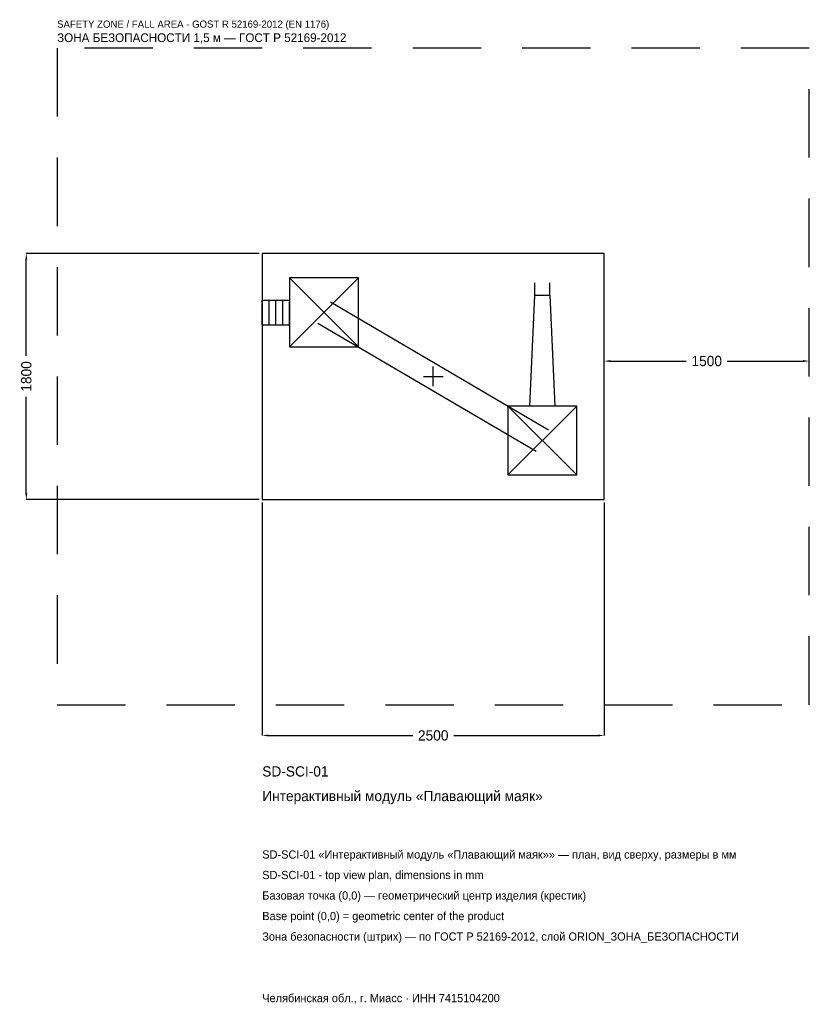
# Model space of a CAD drawing. Header units: metres. Extents: x -3024 to 2750, y -4591 to 2609.
import ezdxf

# ---------------------------------------------------------------- set-up
doc = ezdxf.new("R2010")
doc.units = ezdxf.units.M
doc.linetypes.add('DASHED', pattern=[800, 500, -300])
for name, color, linetype in [('ORION_ДАННЫЕ', 3, 'Continuous'), ('ORION_ЗОНА_БЕЗОПАСНОСТИ', 1, 'Continuous'), ('ORION_КОНТУР', 7, 'Continuous'), ('ORION_РАЗМЕРЫ', 8, 'Continuous')]:
    doc.layers.add(name, color=color, linetype=linetype)
doc.dimstyles.new('ORION', dxfattribs={"dimtxt": 75, "dimasz": 45, "dimexe": 1.25, "dimexo": 22.5, "dimtad": 1, "dimdec": 0, "dimcen": 2.5, "dimazin": 3, "dimtfac": 1, "dimtmove": 0, "dimatfit": 3, "dimarcsym": 0})

# ---------------------------------------------------------------- blocks, each defined once
blk = doc.blocks.new('_CLOSEDFILLED')
at = {"color": 0, "linetype": 'BYBLOCK'}
blk.add_solid([(-1, 0.16), (0, 0), (-1, -0.16)], dxfattribs=at)
blk = doc.blocks.new('*D1')
for p, q in [((-1250, -922.5), (-1250, -2625)), ((1250, -922.5), (1250, -2625)), ((-1205, -2625), (-150, -2625)), ((150, -2625), (1205, -2625))]:
    blk.add_line(p, q)
at = {"layer": 'Defpoints'}
for p in [(-1250, -900), (1250, -900), (-1250, -2625)]:
    blk.add_point(p, dxfattribs=at)
at = {"layer": 'ORION_РАЗМЕРЫ', "xscale": 45, "yscale": 45, "rotation": 180}
blk.add_blockref('_CLOSEDFILLED', (-1250, -2625), dxfattribs=at)
at = {"layer": 'ORION_РАЗМЕРЫ', "xscale": 45, "yscale": 45}
blk.add_blockref('_CLOSEDFILLED', (1250, -2625), dxfattribs=at)
at = {"layer": 'ORION_РАЗМЕРЫ', "insert": (0, -2625), "char_height": 75, "attachment_point": 5}
blk.add_mtext('2500', dxfattribs=at)
blk = doc.blocks.new('*D2')
for p, q in [((-1272.5, 900), (-2975, 900)), ((-2975, 150), (-2975, 855)), ((-2975, -855), (-2975, -150)), ((-1272.5, -900), (-2975, -900))]:
    blk.add_line(p, q)
at = {"layer": 'Defpoints'}
for p in [(-1250, 900), (-2975, -900), (-1250, -900)]:
    blk.add_point(p, dxfattribs=at)
at = {"layer": 'ORION_РАЗМЕРЫ', "xscale": 45, "yscale": 45}
for p, rotation in [((-2975, 900), 90), ((-2975, -900), 270)]:
    blk.add_blockref('_CLOSEDFILLED', p, dxfattribs=dict(at, rotation=rotation))
at = {"layer": 'ORION_РАЗМЕРЫ', "insert": (-2975, 0), "char_height": 75, "attachment_point": 5, "rotation": 90}
blk.add_mtext('1800', dxfattribs=at)
blk = doc.blocks.new('*D3')
for p, q in [((1250, 22.5), (1250, 112.5)), ((1295, 112.5), (1850, 112.5)), ((2150, 112.5), (2705, 112.5)), ((2750, 22.5), (2750, 112.5))]:
    blk.add_line(p, q)
at = {"layer": 'Defpoints'}
for p in [(1250, 112.5), (1250, 0), (2750, 0)]:
    blk.add_point(p, dxfattribs=at)
at = {"layer": 'ORION_РАЗМЕРЫ', "xscale": 45, "yscale": 45, "rotation": 180}
blk.add_blockref('_CLOSEDFILLED', (1250, 112.5), dxfattribs=at)
at = {"layer": 'ORION_РАЗМЕРЫ', "xscale": 45, "yscale": 45}
blk.add_blockref('_CLOSEDFILLED', (2750, 112.5), dxfattribs=at)
at = {"layer": 'ORION_РАЗМЕРЫ', "insert": (2000, 112.5), "char_height": 75, "attachment_point": 5}
blk.add_mtext('1500', dxfattribs=at)
blk = doc.blocks.new('ОРИОН SD-SCI-01 Интерактивный модуль Плавающий маяк')
at = {"layer": 'ORION_ЗОНА_БЕЗОПАСНОСТИ', "linetype": 'DASHED'}
blk.add_lwpolyline([(-2750, -2400), (2750, -2400), (2750, 2400), (-2750, 2400)], close=True, dxfattribs=at)
at = {"layer": 'ORION_КОНТУР'}
for p, q in [((-1050, 216), (-546, 720)), ((-1050, 720), (-546, 216)), ((743.6, 594), (743.6, 684.7)), ((852.4, 594), (852.4, 684.7)), ((-1250, 558.7), (-1050, 558.7)), ((-1250, 377.3), (-1250, 558.7)), ((-1200, 377.3), (-1200, 558.7)), ((-1150, 377.3), (-1150, 558.7)), ((-1100, 377.3), (-1100, 558.7)), ((-1050, 377.3), (-1050, 558.7)), ((-752.1, 546.3), (843.9, -389.7)), ((-1250, 377.3), (-1050, 377.3)), ((-843.9, 389.7), (752.1, -546.3)), ((546, -720), (1050, -216)), ((546, -216), (1050, -720))]:
    blk.add_line(p, q, dxfattribs=at)
for points in [[(-1250, -900), (1250, -900), (1250, 900), (-1250, 900)], [(-1050, 216), (-546, 216), (-546, 720), (-1050, 720)], [(546, -720), (1050, -720), (1050, -216), (546, -216)]]:
    blk.add_lwpolyline(points, close=True, dxfattribs=at)
blk.add_lwpolyline([(707.3, -216), (743.6, 594), (852.4, 594), (888.7, -216)], dxfattribs=at)
at = {"layer": 'ORION_РАЗМЕРЫ'}
for p, q in [((0, -72), (0, 72)), ((-72, 0), (72, 0))]:
    blk.add_line(p, q, dxfattribs=at)
at = {"layer": 'ORION_ДАННЫЕ'}
for tag, p in [('АРТИКУЛ', (-1250, -2925)), ('НАИМЕНОВАНИЕ', (-1250, -3105))]:
    blk.add_attdef(tag, p, '', height=75, dxfattribs=at)
at = {"layer": 'ORION_ДАННЫЕ', "flags": 1}
for tag, p in [('ПРОИЗВОДИТЕЛЬ', (-1250, -3285)), ('ТЕЛЕФОН', (-1250, -3465)), ('САЙТ', (-1250, -3825)), ('АДРЕС', (-1250, -4005)), ('РЕКВИЗИТЫ', (-1250, -4185)), ('ГАБАРИТЫ', (-1250, -4365)), ('ЗОНА_БЕЗОПАСНОСТИ', (-1250, -4545))]:
    blk.add_attdef(tag, p, '', height=75, dxfattribs=at)
at = {"layer": 'ORION_ЗОНА_БЕЗОПАСНОСТИ', "color": 1}
for s, height, p in [('SAFETY ZONE / FALL AREA - GOST R 52169-2012 (EN 1176)', 52.5, (-2750, 2550)), ('ЗОНА БЕЗОПАСНОСТИ 1,5 м — ГОСТ Р 52169-2012', 63.75, (-2750, 2445))]:
    blk.add_text(s, height=height, dxfattribs=at).set_placement(p)
at = {"layer": 'ORION_РАЗМЕРЫ'}
dim = blk.add_linear_dim(base=(-2975, -900), p1=(-1250, -900), p2=(-1250, 900), angle=90, dimstyle='ORION', dxfattribs=at)
dim.commit()
dim.dimension.update_dxf_attribs({"geometry": '*D2', "text_midpoint": (-2975, 0)})
for base, p1, p2, picture, middle in [((1250, 112.5), (1250, 0), (2750, 0), '*D3', (2000, 112.5)), ((-1250, -2625), (-1250, -900), (1250, -900), '*D1', (0, -2625))]:
    dim = blk.add_linear_dim(base=base, p1=p1, p2=p2, dimstyle='ORION', dxfattribs=at)
    dim.commit()
    dim.dimension.update_dxf_attribs({"geometry": picture, "text_midpoint": middle})

msp = doc.modelspace()

# ---------------------------------------------------------------- block references
msp.add_blockref('ОРИОН SD-SCI-01 Интерактивный модуль Плавающий маяк', (0, 0)).add_auto_attribs({'АРТИКУЛ': 'SD-SCI-01', 'НАИМЕНОВАНИЕ': 'Интерактивный модуль «Плавающий маяк»'})

# ---------------------------------------------------------------- texts
at = {"layer": 'ORION_ДАННЫЕ', "color": 3}
for s, p in [('SD-SCI-01 «Интерактивный модуль «Плавающий маяк»» — план, вид сверху, размеры в мм', (-1250, -3525)), ('SD-SCI-01 - top view plan, dimensions in mm', (-1250, -3675)), ('Челябинская обл., г. Миасс · ИНН 7415104200', (-1250, -4575))]:
    msp.add_text(s, height=60, dxfattribs=at).set_placement(p)
at = {"layer": 'ORION_ДАННЫЕ', "color": 7}
for s, p in [('Базовая точка (0,0) — геометрический центр изделия (крестик)', (-1250, -3825)), ('Base point (0,0) = geometric center of the product', (-1250, -3975))]:
    msp.add_text(s, height=60, dxfattribs=at).set_placement(p)
at = {"layer": 'ORION_ДАННЫЕ', "color": 1}
msp.add_text('Зона безопасности (штрих) — по ГОСТ Р 52169-2012, слой ORION_ЗОНА_БЕЗОПАСНОСТИ', height=60, dxfattribs=at).set_placement((-1250, -4125))

doc.saveas('drawing.dxf')
